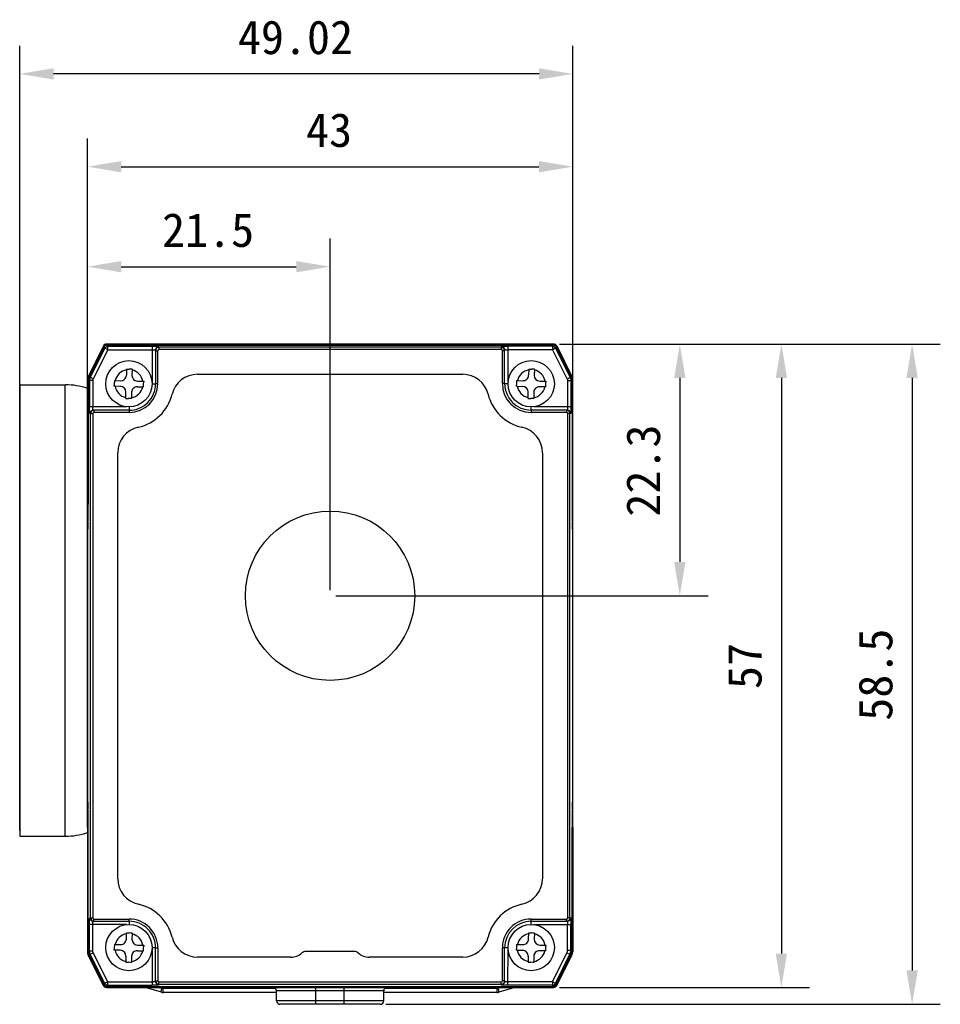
# Model space of a CAD drawing. Header units: millimetres. Extents: x -330 to -25, y 175 to 679.
# Tile 1 of 40: x -328 to -246, y 199 to 286. Entities that reach past the tile are written whole.
import ezdxf

# ---------------------------------------------------------------- set-up
doc = ezdxf.new("R2010")
doc.units = ezdxf.units.MM
doc.header["$LTSCALE"] = 23.1
doc.header["$PDMODE"] = 3
doc.header["$PDSIZE"] = 8
doc.layers.get('0').update_dxf_attribs({"linetype": 'CONTINUOUS'})
doc.layers.get('Defpoints').update_dxf_attribs({"linetype": 'CONTINUOUS'})
for name, color, linetype in [('00_COMPONENTS', 7, 'CONTINUOUS'), ('03_ALL_AXES', 7, 'CONTINUOUS'), ('09_ALL_ROUNDS', 7, 'CONTINUOUS'), ('20_ALL_FEATURES', 7, 'CONTINUOUS'), ('51__DRAFT_DIMS', 7, 'CONTINUOUS')]:
    doc.layers.add(name, color=color, linetype=linetype)
doc.styles.get("Standard").update_dxf_attribs({"font": 'simfang.ttf'})
doc.dimstyles.new('DIMSTYLE_1', dxfattribs={"dimtxt": 3, "dimasz": 3, "dimexe": 2.5, "dimexo": 0.5, "dimgap": 0.75, "dimtad": 1, "dimdsep": 46, "dimtxsty": 'STANDARD', "dimblk": '_FILLED', "dimblk1": '_FILLED', "dimblk2": '_FILLED', "dimcen": 0.09, "dimclrt": 3, "dimazin": 2, "dimtp": 0.2, "dimtm": 0.2, "dimtfac": 1, "dimtofl": 0, "dimtmove": 0, "dimatfit": 3, "dimldrblk": '_FILLED', "dimfxl": 1, "dimtolj": 1, "dimarcsym": 0})
doc.dimstyles.new('DIMSTYLE_8', dxfattribs={"dimtxt": 3, "dimasz": 3, "dimexe": 2.5, "dimexo": 0.5, "dimgap": 0.75, "dimtad": 1, "dimdsep": 46, "dimtxsty": 'STANDARD', "dimblk": '_FILLED', "dimblk1": '_FILLED', "dimblk2": '_FILLED', "dimcen": 0.09, "dimclrt": 3, "dimazin": 2, "dimtp": 0.3, "dimtm": 0.3, "dimtfac": 1, "dimtofl": 0, "dimtmove": 0, "dimatfit": 3, "dimldrblk": '_FILLED', "dimfxl": 1, "dimtolj": 1, "dimarcsym": 0})

# ---------------------------------------------------------------- blocks, each defined once
blk = doc.blocks.new('_FILLED')
at = {"color": 0, "linetype": 'ByBlock'}
blk.add_solid([(0, 0), (-1, 0.167), (-1, -0.167)], dxfattribs=at)
blk = doc.blocks.new('*D262')
at = {"layer": '51__DRAFT_DIMS', "color": 0, "lineweight": -2}
for p, q in [((-321.898, 241.332), (-321.898, 275.461)), ((-278.898, 241.332), (-278.898, 275.461)), ((-318.898, 272.961), (-281.898, 272.961))]:
    blk.add_line(p, q, dxfattribs=at)
at = {"layer": 'Defpoints', "color": 0}
for p in [(-278.898, 272.961), (-321.898, 240.832), (-278.898, 240.832)]:
    blk.add_point(p, dxfattribs=at)
at = {"layer": '51__DRAFT_DIMS', "color": 0, "linetype": 'ByBlock', "lineweight": -2, "xscale": 3, "yscale": 3, "zscale": 3, "rotation": 180}
blk.add_blockref('_FILLED', (-321.898, 272.961), dxfattribs=at)
at = {"layer": '51__DRAFT_DIMS', "color": 0, "linetype": 'ByBlock', "lineweight": -2, "xscale": 3, "yscale": 3, "zscale": 3}
blk.add_blockref('_FILLED', (-278.898, 272.961), dxfattribs=at)
at = {"layer": '51__DRAFT_DIMS', "color": 3, "insert": (-300.488, 277.711), "char_height": 3, "attachment_point": 2, "line_spacing_factor": 0.9}
blk.add_mtext('\\A1;43', dxfattribs=at)
blk = doc.blocks.new('*D263')
at = {"layer": '51__DRAFT_DIMS', "color": 0, "lineweight": -2}
for p, q in [((-321.898, 241.332), (-321.898, 266.602)), ((-300.398, 235.446), (-300.398, 266.602)), ((-318.898, 264.102), (-303.398, 264.102))]:
    blk.add_line(p, q, dxfattribs=at)
at = {"layer": 'Defpoints', "color": 0}
for p in [(-300.398, 264.102), (-321.898, 240.832), (-300.398, 234.946)]:
    blk.add_point(p, dxfattribs=at)
at = {"layer": '51__DRAFT_DIMS', "color": 0, "linetype": 'ByBlock', "lineweight": -2, "xscale": 3, "yscale": 3, "zscale": 3, "rotation": 180}
blk.add_blockref('_FILLED', (-321.898, 264.102), dxfattribs=at)
at = {"layer": '51__DRAFT_DIMS', "color": 0, "linetype": 'ByBlock', "lineweight": -2, "xscale": 3, "yscale": 3, "zscale": 3}
blk.add_blockref('_FILLED', (-300.398, 264.102), dxfattribs=at)
at = {"layer": '51__DRAFT_DIMS', "color": 3, "insert": (-311.209, 268.852), "char_height": 3, "attachment_point": 2, "line_spacing_factor": 0.9}
blk.add_mtext('\\A1;21.5', dxfattribs=at)
blk = doc.blocks.new('*D264')
at = {"layer": '51__DRAFT_DIMS', "color": 0, "lineweight": -2}
for p, q in [((-280.083, 257.246), (-266.908, 257.246)), ((-269.408, 254.246), (-269.408, 237.946)), ((-299.898, 234.946), (-266.908, 234.946))]:
    blk.add_line(p, q, dxfattribs=at)
at = {"layer": 'Defpoints', "color": 0}
for p in [(-280.583, 257.246), (-300.398, 234.946), (-269.408, 234.946)]:
    blk.add_point(p, dxfattribs=at)
at = {"layer": '51__DRAFT_DIMS', "color": 0, "linetype": 'ByBlock', "lineweight": -2, "xscale": 3, "yscale": 3, "zscale": 3}
for p, rotation in [((-269.408, 257.246), 90), ((-269.408, 234.946), 270)]:
    blk.add_blockref('_FILLED', p, dxfattribs=dict(at, rotation=rotation))
at = {"layer": '51__DRAFT_DIMS', "color": 3, "insert": (-274.158, 246.035), "char_height": 3, "attachment_point": 2, "rotation": 90, "line_spacing_factor": 0.9}
blk.add_mtext('\\A1;22.3', dxfattribs=at)
blk = doc.blocks.new('*D265')
at = {"layer": '51__DRAFT_DIMS', "color": 0, "lineweight": -2}
for p, q in [((-280.083, 257.246), (-257.908, 257.246)), ((-260.408, 254.246), (-260.408, 203.246)), ((-280.083, 200.246), (-257.908, 200.246))]:
    blk.add_line(p, q, dxfattribs=at)
at = {"layer": 'Defpoints', "color": 0}
for p in [(-280.583, 257.246), (-280.583, 200.246), (-260.408, 200.246)]:
    blk.add_point(p, dxfattribs=at)
at = {"layer": '51__DRAFT_DIMS', "color": 0, "linetype": 'ByBlock', "lineweight": -2, "xscale": 3, "yscale": 3, "zscale": 3}
for p, rotation in [((-260.408, 257.246), 90), ((-260.408, 200.246), 270)]:
    blk.add_blockref('_FILLED', p, dxfattribs=dict(at, rotation=rotation))
at = {"layer": '51__DRAFT_DIMS', "color": 3, "insert": (-265.158, 228.72), "char_height": 3, "attachment_point": 2, "rotation": 90, "line_spacing_factor": 0.9}
blk.add_mtext('\\A1;57', dxfattribs=at)
blk = doc.blocks.new('*D266')
at = {"layer": '51__DRAFT_DIMS', "color": 0, "lineweight": -2}
for p, q in [((-280.083, 257.246), (-246.324, 257.246)), ((-248.824, 254.246), (-248.824, 201.746)), ((-295.448, 198.746), (-246.324, 198.746))]:
    blk.add_line(p, q, dxfattribs=at)
at = {"layer": 'Defpoints', "color": 0}
for p in [(-280.583, 257.246), (-295.948, 198.746), (-248.824, 198.746)]:
    blk.add_point(p, dxfattribs=at)
at = {"layer": '51__DRAFT_DIMS', "color": 0, "linetype": 'ByBlock', "lineweight": -2, "xscale": 3, "yscale": 3, "zscale": 3}
for p, rotation in [((-248.824, 257.246), 90), ((-248.824, 198.746), 270)]:
    blk.add_blockref('_FILLED', p, dxfattribs=dict(at, rotation=rotation))
at = {"layer": '51__DRAFT_DIMS', "color": 3, "insert": (-253.574, 227.952), "char_height": 3, "attachment_point": 2, "rotation": 90, "line_spacing_factor": 0.9}
blk.add_mtext('\\A1;58.5', dxfattribs=at)
blk = doc.blocks.new('*D273')
at = {"layer": '51__DRAFT_DIMS', "color": 0, "lineweight": -2}
for p, q in [((-327.903, 214.142), (-327.903, 283.682)), ((-278.882, 217.169), (-278.882, 283.682)), ((-281.882, 281.182), (-324.903, 281.182))]:
    blk.add_line(p, q, dxfattribs=at)
at = {"layer": 'Defpoints', "color": 0}
for p in [(-327.903, 281.182), (-278.882, 216.669), (-327.903, 213.642)]:
    blk.add_point(p, dxfattribs=at)
at = {"layer": '51__DRAFT_DIMS', "color": 0, "linetype": 'ByBlock', "lineweight": -2, "xscale": 3, "yscale": 3, "zscale": 3, "rotation": 180}
blk.add_blockref('_FILLED', (-327.903, 281.182), dxfattribs=at)
at = {"layer": '51__DRAFT_DIMS', "color": 0, "linetype": 'ByBlock', "lineweight": -2, "xscale": 3, "yscale": 3, "zscale": 3}
blk.add_blockref('_FILLED', (-278.882, 281.182), dxfattribs=at)
at = {"layer": '51__DRAFT_DIMS', "color": 3, "insert": (-303.466, 285.932), "char_height": 3, "attachment_point": 2, "line_spacing_factor": 0.9}
blk.add_mtext('\\A1;49.02', dxfattribs=at)

msp = doc.modelspace()

# ---------------------------------------------------------------- linework, layer by layer
at = {"layer": '00_COMPONENTS', "color": 7}
for p, q in [((-327.90303, 253.63884), (-327.90303, 213.63884)), ((-327.90303, 253.63884), (-323.85168, 253.63884)), ((-327.90303, 213.63884), (-323.85168, 213.63884))]:
    msp.add_line(p, q, dxfattribs=at)
at = {"layer": '00_COMPONENTS', "color": 4}
msp.add_line((-323.90303, 253.63884), (-323.90303, 213.63884), dxfattribs=at)
at = {"layer": '00_COMPONENTS', "color": 7}
for centre, start, end in [((-323.85168, 247.63884), 71.047179, 89.9999999), ((-323.85168, 219.63884), 269.9999999, 288.9528215)]:
    msp.add_arc(centre, 6, start, end, dxfattribs=at)
at = {"layer": '03_ALL_AXES', "color": 7}
msp.add_circle((-300.39764, 234.94607), 7.5, dxfattribs=at)
at = {"layer": '09_ALL_ROUNDS', "color": 7}
for p, q in [((-320.48058, 257.08027), (-321.82873, 254.38396)), ((-280.58303, 257.24611), (-320.21225, 257.24611)), ((-280.3147, 257.08027), (-278.96654, 254.38396)), ((-321.89766, 243.07454), (-321.89766, 254.09199)), ((-278.89762, 243.07454), (-278.89762, 254.09199)), ((-321.89766, 214.41768), (-321.89766, 203.40023)), ((-278.89762, 214.41768), (-278.89762, 203.40023)), ((-320.48058, 200.41195), (-321.82873, 203.10826)), ((-280.3147, 200.41195), (-278.96654, 203.10826)), ((-278.96643, 203.10846), (-278.96161, 203.11832)), ((-278.96161, 203.11832), (-278.94202, 203.16357)), ((-320.21225, 200.24611), (-280.58303, 200.24611)), ((-295.94789, 198.74611), (-304.84738, 198.74611))]:
    msp.add_line(p, q, dxfattribs=at)
at = {"layer": '09_ALL_ROUNDS', "color": 4}
for p, q in [((-320.48058, 257.08027), (-320.39525, 257.03761)), ((-320.21225, 257.24611), (-320.21225, 257.14997)), ((-280.58303, 257.24611), (-280.58303, 257.14995)), ((-280.3147, 257.08027), (-280.40018, 257.03754)), ((-321.89766, 254.09199), (-321.82182, 254.07409)), ((-321.82873, 254.38396), (-321.7398, 254.36292)), ((-278.96654, 254.38396), (-279.05197, 254.36376)), ((-278.89762, 254.09199), (-278.95922, 254.07743)), ((-321.89669, 203.40048), (-321.89766, 203.40023)), ((-321.82235, 203.418), (-321.89669, 203.40048)), ((-278.96095, 203.41519), (-278.89859, 203.40048)), ((-278.89859, 203.40048), (-278.89762, 203.40023)), ((-321.82776, 203.10847), (-321.82873, 203.10826)), ((-321.74212, 203.12875), (-321.82776, 203.10847)), ((-279.04965, 203.12791), (-278.96752, 203.10847)), ((-278.96752, 203.10847), (-278.96654, 203.10826)), ((-320.48058, 200.41195), (-320.39806, 200.45321)), ((-320.21225, 200.24611), (-320.21225, 200.33754)), ((-295.64764, 199.94611), (-305.14764, 199.94611)), ((-301.64764, 198.74611), (-301.64764, 200.24611)), ((-299.14764, 198.74611), (-299.14764, 200.24611)), ((-280.58303, 200.24611), (-280.58303, 200.33765)), ((-280.3147, 200.41195), (-280.3974, 200.4533)), ((-295.64764, 199.04611), (-305.14764, 199.04611))]:
    msp.add_line(p, q, dxfattribs=at)
at = {"layer": '09_ALL_ROUNDS', "color": 7}
msp.add_lwpolyline([(-321.85215, 203.16122), (-321.85044, 203.15645), (-321.82884, 203.10846)], dxfattribs=at)
for centre, radius, start, end in [((-320.21225, 256.94611), 0.3, 90, 153.4349488), ((-280.58303, 256.94611), 0.3, 26.5650512, 90), ((-321.24478, 254.09199), 0.65288, 153.4349488, 180), ((-279.55049, 254.09199), 0.65288, 0, 26.5650512), ((-321.24478, 203.40023), 0.65288, 180, 206.5650512), ((-279.55049, 203.40023), 0.65288, 333.4349488, 0), ((-320.21225, 200.54611), 0.3, 206.5650512, 270), ((-305.44764, 199.94611), 0.3, 0, 90), ((-295.34764, 199.94611), 0.3, 90, 180), ((-280.58303, 200.54611), 0.3, 270, 333.4349488), ((-304.84764, 199.04611), 0.3, 180, 270), ((-295.94764, 199.04611), 0.3, 270, 0)]:
    msp.add_arc(centre, radius, start, end, dxfattribs=at)
at = {"layer": '20_ALL_FEATURES', "color": 7}
for p, q in [((-321.75361, 254.33534), (-320.42098, 256.99673)), ((-320.16574, 257.15438), (-280.62993, 257.15443)), ((-315.86225, 256.72365), (-315.86223, 253.73695)), ((-284.93257, 253.73714), (-284.93258, 256.72369)), ((-280.3746, 256.99694), (-279.02565, 254.31135)), ((-318.43813, 255.03236), (-318.45159, 254.48312)), ((-318.43813, 255.03236), (-318.35491, 255.03051)), ((-318.35491, 255.03051), (-318.18819, 255.02656)), ((-317.93828, 255.02011), (-317.95174, 254.47087)), ((-282.79331, 255.03236), (-282.80678, 254.48312)), ((-282.79331, 255.03236), (-282.71009, 255.03051)), ((-282.71009, 255.03051), (-282.54338, 255.02656)), ((-282.29346, 255.02011), (-282.30693, 254.47087)), ((-321.82262, 254.04338), (-321.82272, 243.0745)), ((-319.51294, 254.00899), (-318.96369, 253.99552)), ((-317.46414, 253.95876), (-316.9149, 253.9453)), ((-316.9149, 253.9453), (-316.91675, 253.86198)), ((-312.14785, 254.56607), (-288.64742, 254.56607)), ((-283.86812, 254.00899), (-283.31888, 253.99552)), ((-281.81933, 253.95876), (-281.27009, 253.9453)), ((-281.27009, 253.9453), (-281.27194, 253.86198)), ((-278.95645, 254.01944), (-278.9563, 243.0745)), ((-319.52519, 253.50914), (-319.52334, 253.59245)), ((-318.97595, 253.49567), (-319.52519, 253.50914)), ((-317.4764, 253.45891), (-316.92715, 253.44545)), ((-315.86223, 253.73695), (-315.66223, 253.73696)), ((-283.88038, 253.50914), (-283.87853, 253.59245)), ((-283.88038, 253.50914), (-283.33113, 253.49567)), ((-281.28234, 253.44545), (-281.83158, 253.45891)), ((-318.50181, 252.43433), (-318.48835, 252.98357)), ((-318.08524, 252.42392), (-318.2519, 252.42788)), ((-318.00196, 252.42207), (-318.08524, 252.42392)), ((-317.9885, 252.97132), (-318.00196, 252.42207)), ((-282.857, 252.43433), (-282.84354, 252.98357)), ((-282.44043, 252.42392), (-282.60708, 252.42788)), ((-282.35715, 252.42207), (-282.44043, 252.42392)), ((-282.34369, 252.97132), (-282.35715, 252.42207)), ((-321.39316, 251.38649), (-321.32841, 251.38692)), ((-318.21222, 251.38694), (-321.32841, 251.38692)), ((-279.44346, 251.38717), (-282.58255, 251.38715)), ((-282.58255, 251.38715), (-282.58255, 251.18715)), ((-279.38111, 251.38674), (-279.44346, 251.38717)), ((-319.21764, 209.87437), (-319.21764, 247.61777)), ((-281.57764, 247.61777), (-281.57764, 209.87437)), ((-321.89766, 214.41768), (-321.89766, 243.07454)), ((-278.89762, 214.41768), (-278.89762, 243.07454)), ((-321.86253, 216.66029), (-321.86233, 240.83186)), ((-321.85188, 241.46826), (-321.84708, 241.58958)), ((-278.93283, 241.58958), (-278.9282, 241.46826)), ((-278.91814, 240.83186), (-278.9178, 216.66029)), ((-321.8473, 215.90257), (-321.8521, 216.02389)), ((-278.92785, 216.02389), (-278.93247, 215.90257)), ((-321.82305, 203.44452), (-321.82296, 214.41765)), ((-278.95575, 203.50499), (-278.9559, 214.41765)), ((-321.39306, 206.10335), (-318.21195, 206.1038)), ((-321.39306, 206.10335), (-321.32878, 206.10378)), ((-318.21195, 206.1038), (-318.21195, 206.3038)), ((-282.58229, 206.10401), (-279.38094, 206.1036)), ((-279.38094, 206.1036), (-279.44284, 206.10403)), ((-318.45159, 204.5228), (-318.43813, 205.07205)), ((-318.43813, 205.07205), (-318.35491, 205.0702)), ((-318.35491, 205.0702), (-318.18819, 205.06624)), ((-317.93828, 205.05979), (-317.95174, 204.51055)), ((-282.80678, 204.52281), (-282.79331, 205.07205)), ((-282.79331, 205.07205), (-282.71009, 205.0702)), ((-282.71009, 205.0702), (-282.54338, 205.06624)), ((-282.29346, 205.0598), (-282.30693, 204.51055)), ((-319.52519, 203.54882), (-319.52334, 203.63213)), ((-318.97595, 203.53536), (-319.52519, 203.54882)), ((-319.51294, 204.04867), (-318.96369, 204.03521)), ((-317.4764, 203.4986), (-316.92715, 203.48513)), ((-317.46414, 203.99845), (-316.9149, 203.98498)), ((-316.9149, 203.98498), (-316.91675, 203.90167)), ((-315.86192, 200.76626), (-315.86194, 203.75381)), ((-298.25449, 203.42607), (-302.54079, 203.42607)), ((-284.93227, 203.75399), (-285.13227, 203.75399)), ((-284.93225, 200.7663), (-284.93227, 203.75399)), ((-283.88038, 203.54883), (-283.87853, 203.63213)), ((-283.88038, 203.54883), (-283.33113, 203.53536)), ((-283.86812, 204.04868), (-283.31888, 204.03521)), ((-281.28234, 203.48514), (-281.83158, 203.4986)), ((-281.81933, 203.99845), (-281.27009, 203.98499)), ((-281.27009, 203.98499), (-281.27194, 203.90167)), ((-321.75404, 203.15256), (-320.42132, 200.49084)), ((-318.48835, 203.02325), (-318.50181, 202.47401)), ((-318.08524, 202.46361), (-318.2519, 202.46757)), ((-318.00196, 202.46176), (-318.08524, 202.46361)), ((-317.9885, 203.011), (-318.00196, 202.46176)), ((-303.86366, 202.92607), (-312.14785, 202.92607)), ((-288.64742, 202.92607), (-296.93161, 202.92607)), ((-282.84354, 203.02326), (-282.857, 202.47402)), ((-282.44043, 202.46361), (-282.60708, 202.46757)), ((-282.35715, 202.46176), (-282.44043, 202.46361)), ((-282.34369, 203.01101), (-282.35715, 202.46176)), ((-280.37422, 200.49073), (-279.04108, 203.14496)), ((-320.16608, 200.33319), (-280.62955, 200.33324)), ((-315.34318, 199.81801), (-316.77018, 200.24611)), ((-305.14764, 199.79692), (-315.1995, 199.79692)), ((-305.14764, 199.04611), (-305.14764, 199.94611)), ((-295.64764, 199.04611), (-295.64764, 199.94611)), ((-285.5995, 199.79692), (-295.64764, 199.79692)), ((-284.02882, 200.24611), (-285.45583, 199.81801))]:
    msp.add_line(p, q, dxfattribs=at)
at = {"layer": '20_ALL_FEATURES', "color": 4}
for p, q in [((-320.3555, 256.88976), (-321.64767, 254.3091)), ((-320.09142, 256.74772), (-321.37964, 254.17497)), ((-320.3555, 256.88976), (-320.42098, 256.99673)), ((-320.16574, 257.15438), (-320.10026, 257.0474)), ((-320.10026, 257.0474), (-316.16225, 257.04741)), ((-320.09142, 256.74772), (-316.16225, 256.74773)), ((-316.16225, 257.04741), (-316.16223, 253.72678)), ((-315.86225, 256.6582), (-315.66225, 256.6582)), ((-315.66223, 253.73696), (-315.66225, 256.6582)), ((-315.56225, 257.02342), (-315.56225, 256.75828)), ((-285.23258, 256.95816), (-315.56225, 256.95812)), ((-285.23258, 256.75832), (-315.56225, 256.75828)), ((-285.23258, 257.02345), (-285.23258, 256.75832)), ((-285.13257, 253.73714), (-285.13258, 256.65824)), ((-284.93258, 256.65824), (-285.13258, 256.65824)), ((-284.63258, 257.04745), (-284.63257, 253.72676)), ((-280.69307, 257.04745), (-284.63258, 257.04745)), ((-280.70172, 256.74777), (-284.63258, 256.74777)), ((-280.70172, 256.74777), (-279.39554, 254.14728)), ((-280.69307, 257.04745), (-280.62993, 257.15443)), ((-280.43772, 256.88997), (-280.3746, 256.99694)), ((-280.43772, 256.88997), (-279.12766, 254.28175)), ((-321.71669, 254.01715), (-321.82262, 254.04338)), ((-321.64767, 254.3091), (-321.75361, 254.33534)), ((-321.41692, 254.01722), (-321.71669, 254.01715)), ((-321.71669, 254.01715), (-321.71668, 251.68633)), ((-321.37964, 254.17497), (-321.64767, 254.3091)), ((-321.41692, 254.01722), (-321.41692, 251.68641)), ((-279.12766, 254.28175), (-279.39554, 254.14728)), ((-279.35824, 253.98992), (-279.35823, 251.68666)), ((-279.05846, 253.98984), (-279.35824, 253.98992)), ((-279.12766, 254.28175), (-279.02565, 254.31135)), ((-278.95645, 254.01944), (-279.05846, 253.98984)), ((-279.05846, 253.98984), (-279.05845, 251.68658)), ((-316.16223, 253.73644), (-315.86223, 253.73652)), ((-284.93257, 253.7367), (-284.63257, 253.73663)), ((-318.4188, 251.68643), (-321.71668, 251.68633)), ((-321.32841, 251.38692), (-321.32841, 251.18692)), ((-318.21222, 251.67679), (-318.21222, 251.18694)), ((-282.58255, 251.38672), (-282.58255, 251.67678)), ((-279.05845, 251.68658), (-282.37431, 251.68664)), ((-279.44346, 251.38717), (-279.44346, 251.18717)), ((-321.69292, 251.08649), (-321.62833, 251.08692)), ((-321.62871, 206.40378), (-321.62833, 251.08692)), ((-321.62833, 251.08692), (-321.42849, 251.08692)), ((-321.42849, 251.08692), (-321.42886, 206.40378)), ((-318.21222, 251.18694), (-321.32841, 251.18692)), ((-279.44346, 251.18717), (-282.58255, 251.18715)), ((-279.34277, 206.40403), (-279.34339, 251.08717)), ((-279.14353, 251.08717), (-279.34339, 251.08717)), ((-279.14291, 206.40403), (-279.14353, 251.08717)), ((-279.08132, 251.08674), (-279.14353, 251.08717)), ((-321.89766, 243.07454), (-321.82272, 243.07454)), ((-278.9563, 243.07454), (-278.89933, 243.07454)), ((-321.86233, 240.8319), (-321.89595, 240.8319)), ((-278.89762, 240.8319), (-278.91814, 240.8319)), ((-321.89766, 216.66032), (-321.86253, 216.66032)), ((-278.9178, 216.66032), (-278.89933, 216.66032)), ((-321.82296, 214.41768), (-321.89595, 214.41768)), ((-278.89762, 214.41768), (-278.9559, 214.41768)), ((-321.69283, 206.40335), (-321.62871, 206.40378)), ((-321.62871, 206.40378), (-321.42886, 206.40378)), ((-321.32879, 206.30378), (-318.21195, 206.3038)), ((-321.32878, 206.10378), (-321.32879, 206.30378)), ((-318.21195, 206.10337), (-318.21195, 205.81644)), ((-282.58229, 206.30401), (-279.44284, 206.30403)), ((-282.58228, 205.81644), (-282.58229, 206.30401)), ((-279.44284, 206.10403), (-279.44284, 206.30403)), ((-279.14291, 206.40403), (-279.34277, 206.40403)), ((-279.08115, 206.4036), (-279.14291, 206.40403)), ((-318.45201, 205.80329), (-321.71658, 205.80319)), ((-321.71658, 203.47232), (-321.71658, 205.80319)), ((-321.41681, 203.4724), (-321.41682, 205.80327)), ((-282.34511, 205.8035), (-279.05828, 205.80344)), ((-279.35805, 203.53623), (-279.35806, 205.80352)), ((-279.05827, 203.53615), (-279.05828, 205.80344)), ((-321.71658, 203.47232), (-321.82305, 203.44452)), ((-321.71658, 203.47232), (-321.41681, 203.4724)), ((-321.64757, 203.18037), (-321.37953, 203.31465)), ((-320.09139, 200.74203), (-321.37953, 203.31465)), ((-316.16547, 203.76239), (-316.16192, 200.4422)), ((-315.86194, 203.75338), (-316.16194, 203.7533)), ((-315.66194, 203.75381), (-315.66192, 200.83199)), ((-285.13225, 200.83202), (-285.13227, 203.75399)), ((-284.63227, 203.75349), (-284.93227, 203.75356)), ((-284.63225, 200.44223), (-284.62927, 203.76279)), ((-280.70169, 200.74207), (-279.41149, 203.31076)), ((-279.41149, 203.31076), (-279.14361, 203.17613)), ((-279.35805, 203.53623), (-279.05827, 203.53615)), ((-279.05827, 203.53615), (-278.95575, 203.50499)), ((-321.64757, 203.18037), (-321.75404, 203.15256)), ((-320.35547, 200.59984), (-321.64757, 203.18037)), ((-280.4377, 200.59972), (-279.14361, 203.17613)), ((-279.14361, 203.17613), (-279.04108, 203.14496)), ((-320.09139, 200.74203), (-316.16192, 200.74203)), ((-315.86192, 200.83198), (-315.66192, 200.83199)), ((-315.56192, 200.7319), (-285.23225, 200.73194)), ((-315.56192, 200.46651), (-315.56192, 200.7319)), ((-285.23225, 200.46654), (-285.23225, 200.73194)), ((-284.93225, 200.83202), (-285.13225, 200.83202)), ((-280.70169, 200.74207), (-284.63225, 200.74207)), ((-320.35547, 200.59984), (-320.42132, 200.49084)), ((-320.10023, 200.44219), (-320.16608, 200.33319)), ((-320.10023, 200.44219), (-316.16192, 200.4422)), ((-315.28571, 200.15099), (-315.60276, 200.24611)), ((-315.56192, 200.53207), (-285.23225, 200.5321)), ((-305.21805, 200.13834), (-315.1995, 200.13834)), ((-315.1995, 199.79692), (-315.1995, 200.13834)), ((-285.5995, 200.13834), (-295.57722, 200.13834)), ((-285.5995, 199.79692), (-285.5995, 200.13834)), ((-285.19625, 200.24611), (-285.5133, 200.15099)), ((-280.69304, 200.44224), (-284.63225, 200.44223)), ((-280.62955, 200.33324), (-280.69304, 200.44224)), ((-280.4377, 200.59972), (-280.37422, 200.49073))]:
    msp.add_line(p, q, dxfattribs=at)
at = {"layer": '20_ALL_FEATURES', "color": 7}
for centre in [(-318.22005, 253.72701), (-282.57523, 253.72701), (-318.22005, 203.76669), (-282.57523, 203.7667)]:
    msp.add_circle(centre, 2.05, dxfattribs=at)
at = {"layer": '20_ALL_FEATURES', "color": 4}
for centre, radius, start, end in [((-320.09999, 256.76152), 0.28588, 90.0527744, 153.3481135), ((-315.5623, 256.72339), 0.30002, 89.990526, 149.7183966), ((-315.56221, 256.65824), 0.10004, 90.0231943, 180.0229853), ((-285.23253, 256.72343), 0.30002, 30.2948278, 90.0096123), ((-285.23262, 256.65828), 0.10004, 359.977655, 89.9769769), ((-280.69331, 256.76129), 0.28616, 26.7237755, 89.9500802), ((-318.22005, 253.72722), 1.25, 100.1326768, 167.0587588), ((-318.22005, 253.72722), 1.25, 10.1326761, 77.0587579), ((-282.57523, 253.72722), 1.25, 100.1326768, 167.0587588), ((-282.57523, 253.72722), 1.25, 10.1326761, 77.0587579), ((-318.22005, 253.72722), 1.25, 190.1326761, 257.0587579), ((-318.21223, 253.73699), 2.55003, 270.0003372, 359.9991522), ((-318.22005, 253.72722), 1.25, 280.1326768, 347.0587588), ((-282.58257, 253.7372), 2.55003, 180.0015264, 270.0003372), ((-282.57523, 253.72722), 1.25, 190.1326761, 257.0587579), ((-282.57523, 253.72722), 1.25, 280.1326768, 347.0587588), ((-321.39291, 251.08654), 0.30002, 120.8252544, 180.0096427), ((-279.38133, 251.08679), 0.30001, 359.9911115, 58.2179584), ((-321.32845, 251.08688), 0.10004, 89.9782312, 179.9767573), ((-279.44342, 251.08713), 0.10004, 0.0219552, 90.0207907), ((-321.79722, 241.80186), 0.10044, 180.063157, 190.6537386), ((-321.79043, 241.80319), 0.10736, 190.6851464, 200.7557771), ((-278.99805, 241.68053), 0.10044, 349.3462614, 359.936843), ((-321.79722, 215.81168), 0.10044, 169.3462614, 179.936843), ((-279.00485, 215.68903), 0.10736, 10.6851465, 20.7557772), ((-278.99805, 215.69036), 0.10044, 0.063157, 10.6537386), ((-321.39281, 206.4033), 0.30002, 179.9907864, 239.7342819), ((-321.32883, 206.40382), 0.10004, 180.0220693, 270.0226587), ((-318.21194, 203.75385), 2.54997, 359.9991485, 90.0003372), ((-282.58227, 203.75406), 2.54997, 90.0003372, 180.0015301), ((-279.4428, 206.40406), 0.10004, 269.9797267, 359.9797719), ((-279.38117, 206.40355), 0.30002, 301.2156967, 0.0091402), ((-318.22005, 203.7669), 1.25, 100.1326768, 167.0587588), ((-318.22005, 203.7669), 1.25, 10.1326761, 77.0587579), ((-282.57523, 203.76691), 1.25, 100.1326768, 167.0587588), ((-282.57523, 203.76691), 1.25, 10.1326761, 77.0587579), ((-318.22005, 203.7669), 1.25, 190.1326761, 257.0587579), ((-318.22005, 203.7669), 1.25, 280.1326768, 347.0587588), ((-282.57523, 203.76691), 1.25, 190.1326761, 257.0587579), ((-282.57523, 203.76691), 1.25, 280.1326768, 347.0587588), ((-315.56188, 200.83194), 0.10004, 179.9770451, 269.9763663), ((-285.2323, 200.83198), 0.10004, 270.0238058, 0.0235942), ((-320.09996, 200.72808), 0.28588, 206.6523057, 269.9467295), ((-315.56197, 200.76653), 0.30003, 209.9729008, 270.0097675), ((-315.19927, 200.43993), 0.30159, 253.344966, 269.9557899), ((-285.59974, 200.43993), 0.30159, 270.0443921, 286.654852), ((-285.2322, 200.76657), 0.30003, 269.9903708, 330.0417221), ((-280.69329, 200.72841), 0.28617, 270.0506511, 333.275582)]:
    msp.add_arc(centre, radius, start, end, dxfattribs=at)
at = {"layer": '20_ALL_FEATURES', "color": 7}
for centre, radius, start, end in [((-315.56229, 256.65816), 0.29996, 89.9920955, 179.9920557), ((-315.56402, 256.72429), 0.29808, 149.7183966, 157.4986791), ((-285.23254, 256.65819), 0.29996, 0.0086979, 90.0081077), ((-320.19848, 172.24678), 82.80418, 88.4358699, 88.6088559), ((-284.55367, 172.24678), 82.80418, 88.4358699, 88.6088559), ((-231.25548, 251.5958), 88.29044, 178.4337724, 178.704171), ((-318.95144, 254.49537), 0.5, 268.5957173, 358.5957174), ((-317.45189, 254.45861), 0.5, 178.5957174, 268.5957173), ((-312.14785, 252.24607), 2.32, 90, 166.3003998), ((-288.64742, 252.24607), 2.32, 13.6995999, 90), ((-195.61067, 251.5958), 88.29044, 178.4337724, 178.704171), ((-283.30663, 254.49537), 0.5, 268.5957173, 358.5957174), ((-281.80708, 254.45861), 0.5, 178.5957174, 268.5957173), ((-318.9882, 252.99582), 0.5, 358.5957174, 88.5957173), ((-318.21223, 253.73694), 2.35, 270.0003372, 0.000341), ((-317.48865, 252.95906), 0.5, 88.5957173, 178.5957174), ((-405.19175, 255.85882), 88.29758, 358.4337852, 358.7041557), ((-282.58257, 253.73715), 2.35, 180.0003412, 270.0003372), ((-283.34339, 252.99582), 0.5, 358.5957174, 88.5957173), ((-281.84384, 252.95906), 0.5, 88.5957173, 178.5957174), ((-369.54694, 255.85882), 88.29758, 358.4337852, 358.7041557), ((-316.23551, 335.45634), 83.05294, 268.4363487, 268.6088166), ((-318.22005, 253.72627), 3.93, 282.2152605, 346.3003998), ((-282.57523, 253.72627), 3.93, 193.6996003, 257.7847415), ((-280.5907, 335.45634), 83.05294, 268.4363487, 268.6088166), ((-321.32837, 251.08696), 0.29996, 90.0080932, 180.0078428), ((-279.4435, 251.08721), 0.29996, 359.993148, 89.9932334), ((-316.89764, 247.61777), 2.32, 102.2152605, 180), ((-283.89764, 247.61777), 2.32, 0, 77.7847362), ((-316.89764, 209.87437), 2.32, 180, 257.7847406), ((-283.89764, 209.87437), 2.32, 282.2152592, 0), ((-318.22005, 203.76588), 3.93, 13.6996003, 77.7847389), ((-282.57523, 203.76588), 3.93, 102.2152612, 166.3003998), ((-321.32874, 206.40374), 0.29996, 179.9921637, 269.991798), ((-321.3937, 206.40158), 0.29809, 239.7342819, 247.4985677), ((-318.21194, 203.7538), 2.35, 0.0003366, 90.0003372), ((-282.58227, 203.75401), 2.35, 90.0003372, 180.0003366), ((-279.44288, 206.40399), 0.29997, 270.0082388, 0.0077693), ((-320.19848, 122.28646), 82.80418, 88.4358699, 88.6088559), ((-284.55367, 122.28647), 82.80418, 88.4358699, 88.6088559), ((-318.95144, 204.53506), 0.5, 268.5957173, 358.5957174), ((-317.45189, 204.4983), 0.5, 178.5957174, 268.5957173), ((-312.14785, 205.24607), 2.32, 193.6995998, 270), ((-288.64742, 205.24607), 2.32, 270, 346.3004), ((-283.30663, 204.53506), 0.5, 268.5957173, 358.5957174), ((-281.80708, 204.4983), 0.5, 178.5957174, 268.5957173), ((-231.25548, 201.63548), 88.29044, 178.4337724, 178.704171), ((-318.9882, 203.03551), 0.5, 358.5957174, 88.5957173), ((-317.48865, 202.99875), 0.5, 88.5957173, 178.5957174), ((-405.19175, 205.8985), 88.29758, 358.4337852, 358.7041557), ((-303.86366, 204.39607), 1.47, 270, 311.4096221), ((-302.54079, 202.89607), 0.53, 90, 131.4096221), ((-298.25449, 202.89607), 0.53, 48.5903779, 90), ((-296.93161, 204.39607), 1.47, 228.5903779, 270), ((-195.61067, 201.63548), 88.29044, 178.4337724, 178.704171), ((-283.34339, 203.03551), 0.5, 358.5957174, 88.5957173), ((-281.84384, 202.99875), 0.5, 88.5957173, 178.5957174), ((-369.54694, 205.8985), 88.29758, 358.4337852, 358.7041557), ((-316.23551, 285.49603), 83.05294, 268.4363487, 268.6088166), ((-280.5907, 285.49603), 83.05294, 268.4363487, 268.6088166), ((-315.56196, 200.83203), 0.29996, 180.008902, 270.0083116), ((-285.23221, 200.83207), 0.29996, 269.9918883, 359.9918554), ((-285.23035, 200.76561), 0.29795, 330.0417221, 337.4995667), ((-315.1995, 200.29692), 0.5, 253.3007558, 270), ((-285.5995, 200.29692), 0.5, 270, 286.6992442)]:
    msp.add_arc(centre, radius, start, end, dxfattribs=at)
for centre, major_axis, ratio, start_param, end_param in [((-320.16546, 256.86847), (-0.14931, 0.24392), 0.99890267, -0.54880469, 0.5567799), ((-280.6302, 256.86823), (0.1455, 0.24654), 0.99892372, -0.5716749, 0.53268147), ((-321.16952, 254.04312), (0.63399, -0.15701), 0.9991692, 2.92030589, 3.3841547), ((-279.60778, 254.01916), (-0.62556, -0.18151), 0.99921284, 2.85941379, 3.32452818), ((-321.90586, 243.0745), (0.00002, 2.1), 0.03959225, 3.92699115, 4.71238931), ((-278.87623, 243.0745), (-0.00003, 2.1), 0.03812873, 1.5707958, 2.35619396), ((-321.82669, 240.83186), (0.00001, 0.9), 0.03959225, 0.7853985, 1.57079666), ((-278.95246, 240.83186), (-0.00001, 0.9), 0.03812873, -1.57079686, -0.78539869), ((-321.8269, 216.66029), (0.00001, 0.9), 0.03959225, -4.71238865, -3.92699049), ((-278.95212, 216.66029), (-0.00001, 0.9), 0.03812873, -2.35619502, -1.57079686), ((-321.9061, 214.41765), (0.00002, 2.1), 0.03959225, 4.71238931, 5.49778748), ((-278.87583, 214.41765), (-0.00003, 2.1), 0.03812873, 7.06858294, 7.85398111), ((-321.16993, 203.44478), (0.63196, 0.16503), 0.99916383, 2.88636109, 3.35020176), ((-279.75904, 203.50533), (0.76861, -0.23368), 0.99920685, -0.17017942, 0.29494235), ((-320.1658, 200.6191), (0.1479, 0.24479), 0.99888133, -3.70417594, -2.59858511), ((-280.62983, 200.61944), (-0.14408, 0.24738), 0.99890245, -3.66853046, -2.56417634)]:
    msp.add_ellipse(centre, major_axis=major_axis, ratio=ratio, start_param=start_param, end_param=end_param, dxfattribs=at)
at = {"layer": '20_ALL_FEATURES', "color": 4}
for points, knots in [([(-320.3555, 256.88976), (-320.34778, 256.88568), (-320.25987, 256.83812), (-320.17157, 256.79127), (-320.09142, 256.74772)], [0, 0, 0, 0, 0.08731489, 1, 1, 1, 1]), ([(-320.09142, 256.74772), (-320.09374, 256.81696), (-320.09597, 256.91688), (-320.09968, 257.01675), (-320.10026, 257.0474)], [0, 0, 0, 0, 0.69321609, 1, 1, 1, 1]), ([(-316.16225, 257.04741), (-316.1258, 257.04741), (-315.99184, 257.04689), (-315.85787, 257.04475), (-315.76043, 257.04123)], [0, 0, 0, 0, 0.27212609, 1, 1, 1, 1]), ([(-316.16225, 256.74773), (-316.12392, 256.74773), (-316.06824, 256.74691), (-315.99754, 256.74397), (-315.9525, 256.74105), (-315.91612, 256.73771), (-315.88762, 256.73363), (-315.87239, 256.73022), (-315.86225, 256.72613), (-315.86225, 256.72365)], [0, 0, 0, 0, 0.37963001, 0.55108921, 0.70140715, 0.82503856, 0.91738504, 0.97551814, 1, 1, 1, 1]), ([(-315.76043, 257.04123), (-315.73248, 257.04022), (-315.69312, 257.03856), (-315.64438, 257.03562), (-315.6159, 257.03343), (-315.5938, 257.03123), (-315.57689, 257.02886), (-315.56819, 257.0269), (-315.56225, 257.02479), (-315.56225, 257.02342)], [0, 0, 0, 0, 0.41979467, 0.59091517, 0.7337391, 0.84677269, 0.92874404, 0.97931002, 1, 1, 1, 1]), ([(-285.23258, 257.02345), (-285.23258, 257.02484), (-285.22661, 257.02694), (-285.21789, 257.0289), (-285.20091, 257.03128), (-285.17874, 257.03348), (-285.15016, 257.03568), (-285.10125, 257.03862), (-285.06176, 257.04029), (-285.03372, 257.04129)], [0, 0, 0, 0, 0.02068897, 0.07127681, 0.15326507, 0.26630908, 0.4091427, 0.58026234, 1, 1, 1, 1]), ([(-285.03372, 257.04129), (-285.00443, 257.04235), (-284.87075, 257.04622), (-284.73701, 257.04744), (-284.63258, 257.04745)], [0, 0, 0, 0, 0.21916485, 1, 1, 1, 1]), ([(-284.93258, 256.72369), (-284.93258, 256.72644), (-284.92082, 256.73065), (-284.90378, 256.73434), (-284.87138, 256.73856), (-284.84727, 256.74057), (-284.83324, 256.74159)], [0, 0, 0, 0, 0.08078119, 0.276325, 0.58660246, 1, 1, 1, 1]), ([(-284.83324, 256.74159), (-284.8186, 256.74265), (-284.75179, 256.74653), (-284.68484, 256.74777), (-284.63258, 256.74777)], [0, 0, 0, 0, 0.21921464, 1, 1, 1, 1]), ([(-280.69307, 257.04745), (-280.69331, 257.03872), (-280.69624, 256.93883), (-280.69872, 256.83893), (-280.70172, 256.74777)], [0, 0, 0, 0, 0.0873667, 1, 1, 1, 1]), ([(-280.70172, 256.74777), (-280.64083, 256.7809), (-280.55242, 256.82753), (-280.46493, 256.8759), (-280.43772, 256.88997)], [0, 0, 0, 0, 0.69352989, 1, 1, 1, 1]), ([(-284.93257, 253.73714), (-284.93256, 253.73746), (-284.93464, 253.73684), (-284.93675, 253.73755), (-284.94193, 253.73726), (-284.95163, 253.73756), (-284.96848, 253.73745), (-284.99294, 253.73781), (-285.02288, 253.7385), (-285.07002, 253.73907), (-285.10707, 253.73808), (-285.13257, 253.73714)], [0, 0, 0, 0, 0.00485515, 0.0192836, 0.04310692, 0.07614181, 0.1686358, 0.2929178, 0.44439604, 0.61734139, 1, 1, 1, 1]), ([(-321.71112, 251.30064), (-321.71207, 251.32918), (-321.71554, 251.45772), (-321.71668, 251.58631), (-321.71668, 251.68633)], [0, 0, 0, 0, 0.22208714, 1, 1, 1, 1]), ([(-321.69292, 251.08649), (-321.69439, 251.08649), (-321.6965, 251.09302), (-321.69856, 251.10234), (-321.70097, 251.12073), (-321.70323, 251.14464), (-321.70547, 251.17547), (-321.70845, 251.22808), (-321.71012, 251.27053), (-321.71112, 251.30064)], [0, 0, 0, 0, 0.02038628, 0.07105362, 0.15337689, 0.2667045, 0.40981951, 0.58118372, 1, 1, 1, 1]), ([(-321.40996, 251.47433), (-321.41116, 251.48945), (-321.41558, 251.56006), (-321.41691, 251.63084), (-321.41692, 251.68641)], [0, 0, 0, 0, 0.2144579, 1, 1, 1, 1]), ([(-321.39316, 251.38649), (-321.39562, 251.38648), (-321.39966, 251.39667), (-321.40301, 251.41188), (-321.40705, 251.44047), (-321.40897, 251.46187), (-321.40996, 251.47433)], [0, 0, 0, 0, 0.08154308, 0.27623971, 0.58570638, 1, 1, 1, 1]), ([(-279.35823, 251.68666), (-279.35823, 251.64833), (-279.35901, 251.59267), (-279.36181, 251.52199), (-279.36457, 251.47695), (-279.36776, 251.44061), (-279.3716, 251.41204), (-279.37489, 251.39701), (-279.37869, 251.38673), (-279.38111, 251.38674)], [0, 0, 0, 0, 0.37997527, 0.5515763, 0.70200291, 0.8256905, 0.91801566, 0.97599748, 1, 1, 1, 1]), ([(-279.06433, 251.2851), (-279.06529, 251.25712), (-279.06687, 251.21772), (-279.06968, 251.16893), (-279.07177, 251.14041), (-279.07387, 251.11832), (-279.07611, 251.10135), (-279.07802, 251.09276), (-279.07997, 251.08674), (-279.08132, 251.08674)], [0, 0, 0, 0, 0.42014291, 0.59138412, 0.73428403, 0.84733651, 0.92926373, 0.97969366, 1, 1, 1, 1]), ([(-279.05845, 251.68658), (-279.05845, 251.65016), (-279.05894, 251.51632), (-279.06098, 251.38247), (-279.06433, 251.2851)], [0, 0, 0, 0, 0.2721051, 1, 1, 1, 1]), ([(-321.89766, 241.68042), (-321.89766, 241.66319), (-321.88758, 241.62645), (-321.86242, 241.5987), (-321.8475, 241.58676)], [0, 0, 0, 0, 0.47434102, 1, 1, 1, 1]), ([(-321.84309, 241.70466), (-321.84862, 241.70881), (-321.8684, 241.72545), (-321.88412, 241.74741), (-321.89082, 241.76515)], [0, 0, 0, 0, 0.26717615, 1, 1, 1, 1]), ([(-278.89762, 241.80174), (-278.89762, 241.78656), (-278.90528, 241.75453), (-278.92515, 241.72875), (-278.93713, 241.71736)], [0, 0, 0, 0, 0.47875702, 1, 1, 1, 1]), ([(-278.93288, 241.60024), (-278.92852, 241.60472), (-278.91308, 241.62257), (-278.90254, 241.64491), (-278.89935, 241.66197)], [0, 0, 0, 0, 0.26495869, 1, 1, 1, 1]), ([(-321.89766, 215.69047), (-321.89766, 215.70847), (-321.88658, 215.74696), (-321.85936, 215.77532), (-321.84331, 215.78739)], [0, 0, 0, 0, 0.47269279, 1, 1, 1, 1]), ([(-321.84771, 215.90529), (-321.85405, 215.9002), (-321.87617, 215.87989), (-321.89189, 215.85182), (-321.89593, 215.83025)], [0, 0, 0, 0, 0.27018306, 1, 1, 1, 1]), ([(-278.93676, 215.77451), (-278.93312, 215.77102), (-278.91987, 215.7571), (-278.90946, 215.74033), (-278.90445, 215.72707)], [0, 0, 0, 0, 0.26239387, 1, 1, 1, 1]), ([(-278.89762, 215.81179), (-278.89762, 215.81886), (-278.90076, 215.84835), (-278.91695, 215.87551), (-278.93253, 215.89162)], [0, 0, 0, 0, 0.23958236, 1, 1, 1, 1]), ([(-321.71658, 205.80319), (-321.71658, 205.83961), (-321.71607, 205.97348), (-321.71395, 206.10736), (-321.71048, 206.20474)], [0, 0, 0, 0, 0.27206151, 1, 1, 1, 1]), ([(-321.71048, 206.20474), (-321.70948, 206.23274), (-321.70784, 206.27217), (-321.70492, 206.32101), (-321.70275, 206.34955), (-321.70057, 206.37169), (-321.69823, 206.38865), (-321.69627, 206.39736), (-321.69421, 206.40334), (-321.69283, 206.40335)], [0, 0, 0, 0, 0.41970552, 0.59081632, 0.73364993, 0.8467055, 0.9287143, 0.97932462, 1, 1, 1, 1]), ([(-321.41682, 205.80327), (-321.41682, 205.8416), (-321.41601, 205.89728), (-321.41311, 205.96798), (-321.41023, 206.01304), (-321.40692, 206.04942), (-321.40292, 206.07796), (-321.39953, 206.09315), (-321.39553, 206.10334), (-321.39306, 206.10335)], [0, 0, 0, 0, 0.37962504, 0.55109766, 0.70143841, 0.82509537, 0.91746383, 0.97559991, 1, 1, 1, 1]), ([(-279.38094, 206.1036), (-279.37823, 206.10358), (-279.37439, 206.09167), (-279.37078, 206.07482), (-279.36683, 206.04235), (-279.3649, 206.01828), (-279.36393, 206.00426)], [0, 0, 0, 0, 0.07962473, 0.27515338, 0.58587688, 1, 1, 1, 1]), ([(-279.36393, 206.00426), (-279.36293, 205.98962), (-279.35923, 205.92277), (-279.35806, 205.85579), (-279.35806, 205.80352)], [0, 0, 0, 0, 0.21919629, 1, 1, 1, 1]), ([(-279.08115, 206.4036), (-279.07979, 206.40358), (-279.07787, 206.39755), (-279.07594, 206.3889), (-279.0737, 206.37188), (-279.07159, 206.34973), (-279.0695, 206.32115), (-279.06669, 206.27226), (-279.06511, 206.23278), (-279.06415, 206.20475)], [0, 0, 0, 0, 0.02041515, 0.07095085, 0.15294874, 0.26603198, 0.40892119, 0.58010764, 1, 1, 1, 1]), ([(-279.06415, 206.20475), (-279.06314, 206.17545), (-279.05945, 206.04171), (-279.05828, 205.90791), (-279.05828, 205.80344)], [0, 0, 0, 0, 0.219154, 1, 1, 1, 1]), ([(-315.86194, 203.75381), (-315.86193, 203.75414), (-315.85989, 203.75352), (-315.85773, 203.75423), (-315.85258, 203.75393), (-315.84286, 203.75423), (-315.82603, 203.75412), (-315.80156, 203.75448), (-315.77162, 203.75517), (-315.72448, 203.75576), (-315.68743, 203.75476), (-315.66194, 203.75381)], [0, 0, 0, 0, 0.00486738, 0.0192961, 0.04311331, 0.0761413, 0.16863181, 0.29291711, 0.44439654, 0.61734116, 1, 1, 1, 1]), ([(-320.09139, 200.74203), (-320.1242, 200.7242), (-320.21242, 200.67715), (-320.30017, 200.62923), (-320.35547, 200.59984)], [0, 0, 0, 0, 0.37357312, 1, 1, 1, 1]), ([(-320.10023, 200.44219), (-320.09998, 200.45094), (-320.09697, 200.55088), (-320.09444, 200.65084), (-320.09139, 200.74203)], [0, 0, 0, 0, 0.08751952, 1, 1, 1, 1]), ([(-315.96127, 200.74825), (-315.9759, 200.74718), (-316.04271, 200.74327), (-316.10967, 200.74203), (-316.16192, 200.74203)], [0, 0, 0, 0, 0.21921811, 1, 1, 1, 1]), ([(-315.86192, 200.76626), (-315.86192, 200.76351), (-315.87366, 200.75925), (-315.89072, 200.75555), (-315.92312, 200.7513), (-315.94723, 200.74927), (-315.96127, 200.74825)], [0, 0, 0, 0, 0.08095055, 0.27650422, 0.58671779, 1, 1, 1, 1]), ([(-284.63225, 200.74207), (-284.67058, 200.74207), (-284.72626, 200.7429), (-284.79696, 200.74586), (-284.842, 200.74879), (-284.87839, 200.75216), (-284.90688, 200.75627), (-284.92214, 200.75968), (-284.93225, 200.76382), (-284.93225, 200.7663)], [0, 0, 0, 0, 0.37958581, 0.55102684, 0.70133135, 0.82495591, 0.91730498, 0.97545653, 1, 1, 1, 1]), ([(-280.4377, 200.59972), (-280.44534, 200.6039), (-280.53343, 200.65118), (-280.62152, 200.69845), (-280.70169, 200.74207)], [0, 0, 0, 0, 0.08711526, 1, 1, 1, 1]), ([(-280.70169, 200.74207), (-280.70047, 200.70474), (-280.69778, 200.60479), (-280.69511, 200.50484), (-280.69304, 200.44224)], [0, 0, 0, 0, 0.3735367, 1, 1, 1, 1]), ([(-315.76078, 200.44843), (-315.79007, 200.44736), (-315.92375, 200.44344), (-316.0575, 200.4422), (-316.16192, 200.4422)], [0, 0, 0, 0, 0.21916659, 1, 1, 1, 1]), ([(-315.56192, 200.46651), (-315.56192, 200.46512), (-315.56787, 200.46297), (-315.57662, 200.46099), (-315.59359, 200.45857), (-315.61577, 200.45635), (-315.64434, 200.45412), (-315.69325, 200.45114), (-315.73274, 200.44945), (-315.76078, 200.44843)], [0, 0, 0, 0, 0.02078469, 0.07140219, 0.15339697, 0.26643319, 0.40924821, 0.58034021, 1, 1, 1, 1]), ([(-315.34318, 199.81801), (-315.34886, 199.81971), (-315.35949, 199.8334), (-315.36398, 199.86168), (-315.36402, 199.9012), (-315.35507, 199.96835), (-315.33192, 200.05439), (-315.30346, 200.12141), (-315.28571, 200.15099)], [0, 0, 0, 0, 0.05051238, 0.13062762, 0.24408886, 0.38496385, 0.70637731, 1, 1, 1, 1]), ([(-285.45583, 199.81801), (-285.45014, 199.81971), (-285.43952, 199.8334), (-285.43503, 199.86168), (-285.43499, 199.9012), (-285.44394, 199.96835), (-285.46708, 200.05439), (-285.49555, 200.12141), (-285.5133, 200.15099)], [0, 0, 0, 0, 0.05051213, 0.1306273, 0.24408855, 0.3849636, 0.70637723, 1, 1, 1, 1]), ([(-285.03407, 200.44849), (-285.06202, 200.44951), (-285.10138, 200.4512), (-285.15012, 200.45418), (-285.1786, 200.4564), (-285.2007, 200.45862), (-285.21761, 200.46104), (-285.22633, 200.46301), (-285.23225, 200.46516), (-285.23225, 200.46654)], [0, 0, 0, 0, 0.41971654, 0.59080932, 0.73361459, 0.84664036, 0.92861826, 0.97921401, 1, 1, 1, 1]), ([(-284.63225, 200.44223), (-284.66871, 200.44224), (-284.80266, 200.44276), (-284.93663, 200.44493), (-285.03407, 200.44849)], [0, 0, 0, 0, 0.27212509, 1, 1, 1, 1])]:
    msp.add_open_spline(points, degree=3, knots=knots, dxfattribs=at)
at = {"layer": '20_ALL_FEATURES', "color": 7}
for points in [[(-315.86225, 256.72365), (-315.86225, 256.76264), (-315.85432, 256.80234), (-315.83941, 256.83837)], [(-284.97344, 256.8747), (-284.94714, 256.82968), (-284.93258, 256.77584), (-284.93258, 256.72369)], [(-321.54658, 251.34422), (-321.50102, 251.3714), (-321.44621, 251.38649), (-321.39316, 251.38649)], [(-279.38111, 251.38674), (-279.32644, 251.38674), (-279.26985, 251.37064), (-279.22338, 251.34185)], [(-321.39306, 206.10335), (-321.43205, 206.10335), (-321.47175, 206.11127), (-321.50778, 206.12619)], [(-279.22575, 206.14693), (-279.27168, 206.1191), (-279.32723, 206.1036), (-279.38094, 206.1036)], [(-315.82191, 200.61672), (-315.84769, 200.66142), (-315.86192, 200.71466), (-315.86192, 200.76626)], [(-284.93225, 200.7663), (-284.93225, 200.72731), (-284.94018, 200.68761), (-284.95509, 200.65159)]]:
    msp.add_open_spline(points, degree=3, dxfattribs=at)
at = {"layer": '20_ALL_FEATURES', "color": 4}
for points in [[(-321.64767, 254.3091), (-321.69243, 254.21968), (-321.71667, 254.11715), (-321.71669, 254.01715)], [(-321.37964, 254.17497), (-321.40383, 254.12665), (-321.41692, 254.07125), (-321.41692, 254.01722)], [(-279.39554, 254.14728), (-279.37134, 254.0991), (-279.35824, 254.04382), (-279.35824, 253.98992)], [(-279.12766, 254.28175), (-279.08279, 254.19238), (-279.05848, 254.08984), (-279.05846, 253.98984)], [(-321.64757, 203.18037), (-321.69232, 203.26979), (-321.71656, 203.37232), (-321.71658, 203.47232)], [(-321.37953, 203.31465), (-321.40372, 203.36297), (-321.41681, 203.41837), (-321.41681, 203.4724)], [(-279.41149, 203.31076), (-279.37682, 203.37978), (-279.35805, 203.45899), (-279.35805, 203.53623)], [(-279.14361, 203.17613), (-279.08827, 203.28635), (-279.05829, 203.41282), (-279.05827, 203.53615)]]:
    msp.add_open_spline(points, degree=3, dxfattribs=at)

# ---------------------------------------------------------------- dimensions: what is measured, and where the dimension line sits
at = {"layer": '51__DRAFT_DIMS', "color": 4}
for base, p1, p2, angle, dimstyle, picture, middle in [((-327.90303, 281.18249), (-278.8822, 216.66897), (-327.90303, 213.64214), 180, 'DIMSTYLE_1', '*D273', (-303.46586, 281.18249)), ((-269.40773, 234.94607), (-280.58303, 257.24611), (-300.39764, 234.94607), 270, 'DIMSTYLE_1', '*D264', (-269.40773, 246.03457)), ((-248.82367, 198.74611), (-280.58303, 257.24611), (-295.94764, 198.74611), 270, 'DIMSTYLE_8', '*D266', (-248.82367, 227.95216)), ((-260.4081, 200.24611), (-280.58303, 257.24611), (-280.58303, 200.24611), 270, 'DIMSTYLE_8', '*D265', (-260.4081, 228.71974))]:
    dim = msp.add_linear_dim(base=base, p1=p1, p2=p2, angle=angle, dimstyle=dimstyle, dxfattribs=at)
    dim.commit()
    dim.dimension.update_dxf_attribs({"geometry": picture, "text_midpoint": middle, "dimtype": 160})
for base, p2, dimstyle, picture, middle in [((-278.89762, 272.96066), (-278.89762, 240.8319), 'DIMSTYLE_8', '*D262', (-300.48846, 272.96066)), ((-300.39764, 264.10155), (-300.39764, 234.94607), 'DIMSTYLE_1', '*D263', (-311.20917, 264.10155))]:
    dim = msp.add_linear_dim(base=base, p1=(-321.89766, 240.8319), p2=p2, dimstyle=dimstyle, dxfattribs=at)
    dim.commit()
    dim.dimension.update_dxf_attribs({"geometry": picture, "text_midpoint": middle, "dimtype": 160})

doc.saveas('drawing.dxf')
